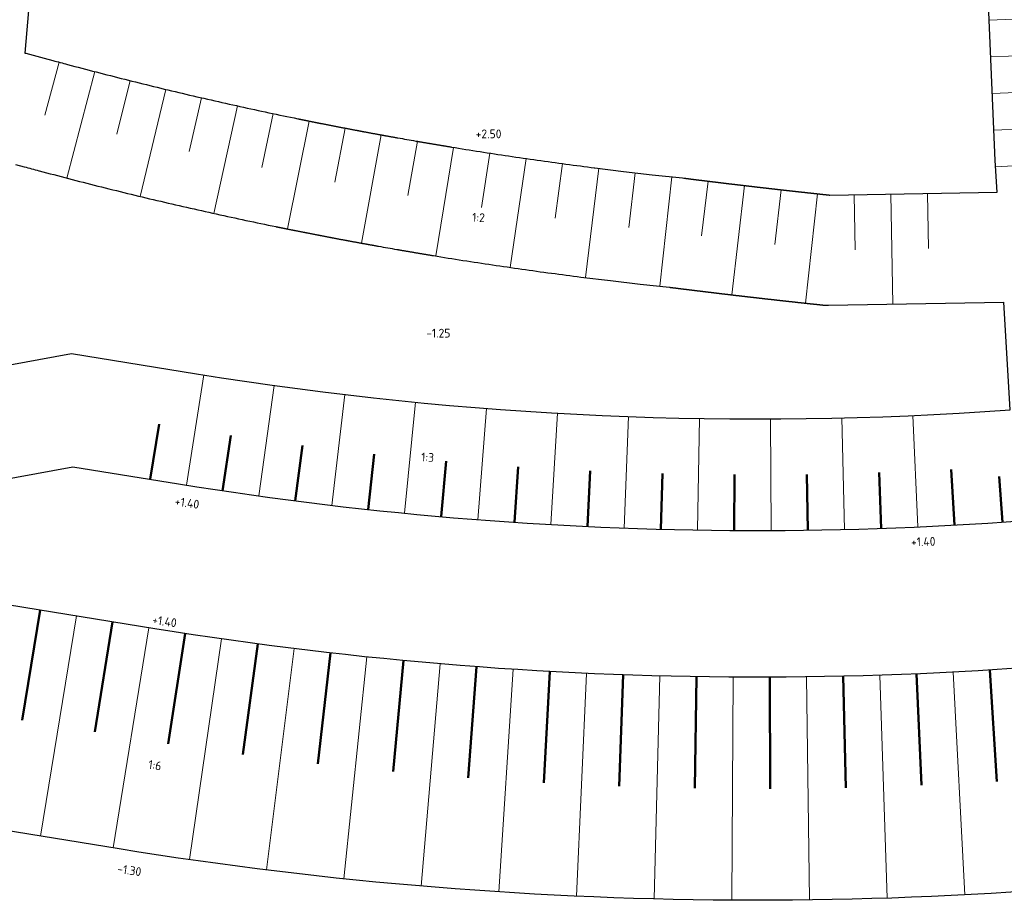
# Model space of a CAD drawing. Header units: metres. Extents: x 114964 to 115280, y 426579 to 426852.
# Tile 2 of 10: x 114998 to 115065, y 426579 to 426639. Entities that reach past the tile are written whole.
import ezdxf

# ---------------------------------------------------------------- set-up
doc = ezdxf.new("R2010")
doc.units = ezdxf.units.M
doc.header["$MEASUREMENT"] = 0
for name, color, linetype, lineweight in [('B-WE-GW-TALUDARCERING_KORT-G', 7, 'Continuous', 18), ('B-WE-GW-TALUDARCERING_LANG-G', 7, 'Continuous', 18), ('N-WE-GW-GRONDWERKLIJN_KRUIN-G', 253, 'Continuous', 25), ('N-WE-GW-GRONDWERKLIJN_TEEN-G', 253, 'Continuous', 25), ('N-WE-GW-TALUDARCERING-S', 7, 'Continuous', 25), ('N-WE-GW-TALUDARCERING_KORT-G', 7, 'Continuous', 50), ('N-WE-GW-TALUDARCERING_LANG-G', 7, 'Continuous', 18), ('N-WE-GW-VOORBELASTING-T25', 7, 'Continuous', 25)]:
    doc.layers.add(name, color=color, linetype=linetype, lineweight=lineweight)
doc.styles.add('NLCS-ISO-ANNOTATIEF-T18', font='NLCS-ISO.ttf', dxfattribs={"height": 1.8})

# ---------------------------------------------------------------- blocks, each defined once
blk = doc.blocks.new('*U5')
at = {"layer": 'B-WE-GW-TALUDARCERING_KORT-G'}
for p, q in [((115063.987, 426638.595), (115065.611, 426638.664)), ((115064.199, 426633.599), (115065.823, 426633.668)), ((115064.419, 426628.604), (115066.042, 426628.702))]:
    blk.add_line(p, q, dxfattribs=at)
at = {"layer": 'B-WE-GW-TALUDARCERING_LANG-G'}
for p, q in [((115064.093, 426636.097), (115070.59, 426636.373)), ((115064.305, 426631.101), (115070.802, 426631.377))]:
    blk.add_line(p, q, dxfattribs=at)
blk = doc.blocks.new('*U7')
at = {"layer": 'B-WE-GW-TALUDARCERING_KORT-G'}
for p, q in [((115000.621, 426635.74), (114999.644, 426632.12)), ((115005.46, 426634.482), (115004.55, 426630.844)), ((115010.322, 426633.314), (115009.48, 426629.66)), ((115015.204, 426632.236), (115014.43, 426628.566)), ((115020.106, 426631.248), (115019.399, 426627.565)), ((115025.024, 426630.351), (115024.385, 426626.656)), ((115029.959, 426629.545), (115029.388, 426625.839)), ((115034.908, 426628.831), (115034.404, 426625.115)), ((115039.869, 426628.21), (115039.439, 426624.484)), ((115044.836, 426627.636), (115044.379, 426623.914)), ((115049.801, 426627.051), (115049.38, 426623.324)), ((115054.781, 426626.713), (115054.845, 426622.963)), ((115059.78, 426626.799), (115059.844, 426623.049))]:
    blk.add_line(p, q, dxfattribs=at)
at = {"layer": 'B-WE-GW-TALUDARCERING_LANG-G'}
for p, q in [((115003.038, 426635.1), (115001.15, 426627.842)), ((115007.888, 426633.887), (115006.136, 426626.594)), ((115012.761, 426632.764), (115011.145, 426625.44)), ((115017.653, 426631.73), (115016.171, 426624.378)), ((115022.563, 426630.788), (115021.218, 426623.41)), ((115027.49, 426629.937), (115026.28, 426622.535)), ((115032.432, 426629.176), (115031.357, 426621.754)), ((115037.387, 426628.509), (115036.472, 426621.065)), ((115042.353, 426627.933), (115041.547, 426620.476)), ((115047.318, 426627.337), (115046.44, 426619.889)), ((115052.286, 426626.776), (115051.48, 426619.319)), ((115057.28, 426626.756), (115057.409, 426619.257))]:
    blk.add_line(p, q, dxfattribs=at)
blk = doc.blocks.new('*U8')
at = {"layer": 'N-WE-GW-TALUDARCERING_KORT-G'}
for p, q in [((115006.815, 426607.322), (115007.424, 426611.073)), ((115011.754, 426606.54), (115012.316, 426610.298)), ((115016.706, 426605.85), (115017.192, 426609.619)), ((115021.671, 426605.261), (115022.08, 426609.039)), ((115026.647, 426604.773), (115026.979, 426608.559)), ((115031.632, 426604.387), (115031.887, 426608.178)), ((115036.623, 426604.101), (115036.802, 426607.897)), ((115056.618, 426603.976), (115056.487, 426607.773)), ((115061.613, 426604.198), (115061.405, 426607.993)), ((115041.62, 426603.917), (115041.721, 426607.716)), ((115046.619, 426603.835), (115046.643, 426607.635)), ((115051.619, 426603.855), (115051.566, 426607.654))]:
    blk.add_line(p, q, dxfattribs=at)
at = {"layer": 'N-WE-GW-TALUDARCERING_LANG-G'}
for p, q in [((115009.283, 426606.922), (115010.484, 426614.427)), ((115014.228, 426606.182), (115015.276, 426613.71)), ((115019.187, 426605.543), (115020.082, 426613.09)), ((115024.158, 426605.005), (115024.899, 426612.568)), ((115029.138, 426604.567), (115029.726, 426612.144)), ((115034.127, 426604.231), (115034.561, 426611.819)), ((115039.121, 426603.997), (115039.401, 426611.592)), ((115044.119, 426603.864), (115044.244, 426611.463)), ((115049.119, 426603.832), (115049.09, 426611.432)), ((115054.119, 426603.902), (115053.935, 426611.5)), ((115059.116, 426604.074), (115058.777, 426611.667))]:
    blk.add_line(p, q, dxfattribs=at)
blk = doc.blocks.new('*U11')
at = {"layer": 'N-WE-GW-TALUDARCERING_KORT-G'}
for p, q in [((114999.324, 426598.408), (114998.106, 426590.906)), ((115004.259, 426597.606), (115003.042, 426590.105)), ((115009.196, 426596.814), (115008.039, 426589.302)), ((115014.145, 426596.101), (115013.135, 426588.568)), ((115019.107, 426595.485), (115018.244, 426587.934)), ((115024.08, 426594.966), (115023.365, 426587.4)), ((115029.062, 426594.544), (115028.495, 426586.965)), ((115064.034, 426594.323), (115064.505, 426586.737)), ((115034.051, 426594.22), (115033.632, 426586.631)), ((115039.046, 426593.993), (115038.775, 426586.398)), ((115044.044, 426593.864), (115043.922, 426586.265)), ((115049.044, 426593.832), (115049.07, 426586.232)), ((115054.043, 426593.898), (115054.218, 426586.3)), ((115059.041, 426594.062), (115059.364, 426586.468))]:
    blk.add_line(p, q, dxfattribs=at)
at = {"layer": 'N-WE-GW-TALUDARCERING_LANG-G'}
for p, q in [((115001.792, 426598.007), (114999.356, 426583.003)), ((115006.727, 426597.206), (115004.292, 426582.202)), ((115011.669, 426596.445), (115009.502, 426581.4)), ((115016.624, 426595.781), (115014.752, 426580.697)), ((115021.592, 426595.213), (115020.014, 426580.095)), ((115026.57, 426594.743), (115025.287, 426579.597)), ((115031.556, 426594.37), (115030.57, 426579.202)), ((115036.548, 426594.094), (115035.858, 426578.91)), ((115041.545, 426593.916), (115041.152, 426578.721)), ((115046.544, 426593.836), (115046.448, 426578.636)), ((115051.544, 426593.853), (115051.745, 426578.654)), ((115056.542, 426593.968), (115057.04, 426578.776)), ((115061.538, 426594.18), (115062.332, 426579.001))]:
    blk.add_line(p, q, dxfattribs=at)

msp = doc.modelspace()

# ---------------------------------------------------------------- linework, layer by layer
at = {"layer": 'N-WE-GW-GRONDWERKLIJN_KRUIN-G', "transparency": 33554508}
for points in [[(115001.862, 426678.143), (114998.287, 426636.365), (114998.347, 426636.354), (114999.59, 426636.019), (115000.192, 426635.857), (115000.323, 426635.821), (115000.445, 426635.788), (115000.567, 426635.755), (115000.689, 426635.722), (115000.811, 426635.689), (115000.933, 426635.656), (115001.055, 426635.624), (115001.177, 426635.591), (115001.186, 426635.589), (115001.433, 426635.523), (115001.676, 426635.458), (115001.92, 426635.393), (115002.164, 426635.329), (115002.407, 426635.265), (115002.651, 426635.201), (115002.895, 426635.137), (115003.139, 426635.074), (115003.382, 426635.011), (115003.626, 426634.948), (115003.87, 426634.885), (115004.114, 426634.823), (115004.359, 426634.76), (115004.603, 426634.698), (115004.847, 426634.637), (115005.091, 426634.575), (115005.336, 426634.514), (115005.58, 426634.452), (115005.825, 426634.391), (115006.069, 426634.331), (115006.314, 426634.27), (115006.558, 426634.21), (115006.803, 426634.15), (115007.048, 426634.09), (115007.293, 426634.031), (115007.537, 426633.971), (115007.782, 426633.912), (115008.027, 426633.854), (115008.272, 426633.795), (115008.518, 426633.737), (115008.763, 426633.678), (115009.008, 426633.62), (115009.253, 426633.563), (115009.498, 426633.505), (115009.744, 426633.448), (115009.989, 426633.391), (115010.235, 426633.334), (115010.48, 426633.278), (115010.726, 426633.221), (115010.971, 426633.165), (115011.217, 426633.109), (115011.463, 426633.053), (115011.709, 426632.998), (115011.954, 426632.943), (115012.2, 426632.888), (115012.446, 426632.833), (115012.692, 426632.779), (115012.938, 426632.724), (115013.184, 426632.67), (115013.43, 426632.616), (115013.677, 426632.563), (115013.923, 426632.51), (115014.169, 426632.456), (115014.415, 426632.403), (115014.662, 426632.351), (115014.908, 426632.298), (115015.155, 426632.246), (115015.401, 426632.194), (115015.648, 426632.142), (115015.894, 426632.091), (115016.141, 426632.04), (115016.388, 426631.988), (115016.635, 426631.938), (115016.881, 426631.887), (115016.89, 426631.885), (115016.902, 426631.883), (115016.914, 426631.88), (115016.926, 426631.878), (115016.938, 426631.876), (115016.95, 426631.873), (115016.962, 426631.871), (115016.973, 426631.868), (115016.985, 426631.866), (115016.997, 426631.863), (115017.009, 426631.861), (115017.021, 426631.859), (115017.033, 426631.856), (115017.045, 426631.854), (115017.057, 426631.851), (115017.069, 426631.849), (115017.081, 426631.846), (115017.093, 426631.844), (115017.104, 426631.842), (115017.116, 426631.839), (115017.128, 426631.837), (115017.14, 426631.834), (115017.152, 426631.832), (115017.164, 426631.829), (115017.176, 426631.827), (115017.188, 426631.825), (115017.2, 426631.822), (115017.212, 426631.82), (115017.224, 426631.817), (115017.235, 426631.815), (115017.247, 426631.812), (115017.259, 426631.81), (115017.271, 426631.808), (115017.283, 426631.805), (115017.295, 426631.803), (115017.307, 426631.8), (115017.319, 426631.798), (115017.331, 426631.796), (115017.343, 426631.793), (115017.355, 426631.791), (115017.366, 426631.788), (115017.378, 426631.786), (115017.39, 426631.783), (115017.402, 426631.781), (115017.414, 426631.779), (115017.426, 426631.776), (115017.438, 426631.774), (115017.45, 426631.771), (115017.462, 426631.769), (115017.474, 426631.767), (115017.486, 426631.764), (115017.498, 426631.762), (115017.509, 426631.759), (115017.521, 426631.757), (115017.533, 426631.755), (115017.545, 426631.752), (115017.557, 426631.75), (115017.569, 426631.747), (115017.581, 426631.745), (115017.593, 426631.743), (115017.605, 426631.74), (115017.617, 426631.738), (115017.629, 426631.735), (115017.64, 426631.733), (115017.679, 426631.725), (115017.716, 426631.718), (115017.754, 426631.71), (115017.792, 426631.702), (115017.83, 426631.695), (115017.867, 426631.687), (115017.905, 426631.68), (115017.943, 426631.672), (115017.981, 426631.665), (115018.019, 426631.657), (115018.056, 426631.649), (115018.094, 426631.642), (115018.132, 426631.634), (115018.17, 426631.627), (115018.207, 426631.619), (115018.245, 426631.612), (115018.283, 426631.604), (115018.321, 426631.597), (115018.359, 426631.589), (115018.396, 426631.582), (115018.434, 426631.574), (115018.472, 426631.567), (115018.51, 426631.559), (115018.548, 426631.552), (115018.585, 426631.544), (115018.623, 426631.537), (115018.661, 426631.529), (115018.699, 426631.522), (115018.737, 426631.514), (115018.774, 426631.507), (115018.812, 426631.499), (115018.85, 426631.492), (115018.888, 426631.485), (115018.926, 426631.477), (115018.963, 426631.47), (115019.001, 426631.462), (115019.039, 426631.455), (115019.077, 426631.447), (115019.115, 426631.44), (115019.152, 426631.433), (115019.19, 426631.425), (115019.228, 426631.418), (115019.266, 426631.41), (115019.304, 426631.403), (115019.341, 426631.396), (115019.379, 426631.388), (115019.417, 426631.381), (115019.455, 426631.374), (115019.493, 426631.366), (115019.53, 426631.359), (115019.568, 426631.352), (115019.606, 426631.344), (115019.644, 426631.337), (115019.682, 426631.33), (115019.72, 426631.322), (115019.757, 426631.315), (115019.795, 426631.308), (115019.833, 426631.3), (115019.871, 426631.293), (115019.909, 426631.286), (115019.947, 426631.278), (115019.984, 426631.271), (115020.022, 426631.264), (115020.06, 426631.257), (115020.098, 426631.249), (115020.136, 426631.242), (115020.174, 426631.235), (115020.211, 426631.228), (115020.249, 426631.22), (115020.287, 426631.213), (115020.325, 426631.206), (115020.363, 426631.199), (115020.401, 426631.191), (115020.438, 426631.184), (115020.476, 426631.177), (115020.514, 426631.17), (115020.552, 426631.163), (115020.59, 426631.155), (115020.628, 426631.148), (115020.665, 426631.141), (115020.703, 426631.134), (115020.741, 426631.127), (115020.779, 426631.12), (115020.817, 426631.112), (115020.855, 426631.105), (115020.893, 426631.098), (115020.93, 426631.091), (115020.968, 426631.084), (115021.006, 426631.077), (115021.044, 426631.07), (115021.082, 426631.062), (115021.12, 426631.055), (115021.158, 426631.048), (115021.195, 426631.041), (115021.233, 426631.034), (115021.271, 426631.027), (115021.309, 426631.02), (115021.347, 426631.013), (115021.385, 426631.006), (115021.423, 426630.999), (115021.46, 426630.991), (115021.498, 426630.984), (115021.536, 426630.977), (115021.574, 426630.97), (115021.612, 426630.963), (115021.65, 426630.956), (115021.688, 426630.949), (115021.726, 426630.942), (115021.763, 426630.935), (115021.801, 426630.928), (115021.839, 426630.921), (115021.877, 426630.914), (115021.915, 426630.907), (115021.953, 426630.9), (115021.991, 426630.893), (115022.029, 426630.886), (115022.067, 426630.879), (115022.104, 426630.872), (115022.142, 426630.865), (115022.18, 426630.858), (115022.218, 426630.851), (115022.256, 426630.844), (115022.294, 426630.837), (115022.332, 426630.83), (115022.37, 426630.823), (115022.407, 426630.816), (115022.445, 426630.809), (115022.483, 426630.803), (115022.484, 426630.802), (115022.521, 426630.796), (115022.559, 426630.789), (115022.597, 426630.782), (115022.635, 426630.775), (115022.673, 426630.768), (115022.711, 426630.761), (115022.749, 426630.754), (115022.787, 426630.747), (115022.825, 426630.74), (115022.863, 426630.734), (115022.9, 426630.727), (115022.938, 426630.72), (115022.976, 426630.713), (115023.014, 426630.706), (115023.052, 426630.699), (115023.09, 426630.692), (115023.128, 426630.686), (115023.166, 426630.679), (115023.204, 426630.672), (115023.242, 426630.665), (115023.28, 426630.658), (115023.318, 426630.652), (115023.355, 426630.645), (115023.393, 426630.638), (115023.431, 426630.631), (115023.469, 426630.624), (115023.507, 426630.618), (115023.545, 426630.611), (115023.583, 426630.604), (115023.621, 426630.597), (115023.659, 426630.591), (115023.697, 426630.584), (115023.85, 426630.557), (115024.002, 426630.53), (115024.154, 426630.503), (115024.305, 426630.476), (115024.457, 426630.45), (115024.609, 426630.423), (115024.761, 426630.397), (115024.913, 426630.37), (115024.949, 426630.364), (115024.987, 426630.357), (115025.025, 426630.351), (115025.063, 426630.344), (115025.101, 426630.338), (115025.139, 426630.331), (115025.177, 426630.325), (115025.215, 426630.318), (115025.253, 426630.312), (115025.291, 426630.305), (115025.329, 426630.299), (115025.367, 426630.292), (115025.405, 426630.286), (115025.443, 426630.279), (115025.481, 426630.273), (115025.519, 426630.266), (115025.556, 426630.26), (115025.594, 426630.253), (115025.632, 426630.247), (115025.67, 426630.24), (115025.708, 426630.234), (115025.746, 426630.227), (115025.784, 426630.221), (115025.822, 426630.214), (115025.86, 426630.208), (115025.898, 426630.201), (115025.936, 426630.195), (115025.974, 426630.189), (115026.012, 426630.182), (115026.05, 426630.176), (115026.088, 426630.169), (115026.126, 426630.163), (115026.164, 426630.156), (115026.202, 426630.15), (115026.24, 426630.144), (115026.278, 426630.137), (115026.316, 426630.131), (115026.354, 426630.125), (115026.392, 426630.118), (115026.43, 426630.112), (115026.468, 426630.105), (115026.506, 426630.099), (115026.544, 426630.093), (115026.582, 426630.086), (115026.62, 426630.08), (115026.658, 426630.074), (115026.696, 426630.067), (115026.734, 426630.061), (115026.772, 426630.055), (115026.81, 426630.048), (115026.848, 426630.042), (115026.886, 426630.036), (115026.924, 426630.03), (115026.962, 426630.023), (115027, 426630.017), (115027.038, 426630.011), (115027.076, 426630.004), (115027.114, 426629.998), (115027.152, 426629.992), (115027.19, 426629.986), (115027.228, 426629.979), (115027.266, 426629.973), (115027.304, 426629.967), (115027.342, 426629.961), (115027.589, 426629.92), (115027.832, 426629.881), (115028.076, 426629.842), (115028.319, 426629.802), (115028.563, 426629.764), (115028.807, 426629.725), (115029.051, 426629.686), (115029.294, 426629.648), (115029.538, 426629.61), (115029.782, 426629.572), (115030.026, 426629.535), (115030.27, 426629.497), (115030.514, 426629.46), (115030.757, 426629.423), (115031.001, 426629.387), (115031.242, 426629.351), (115031.49, 426629.314), (115031.734, 426629.278), (115031.978, 426629.242), (115032.222, 426629.207), (115032.466, 426629.171), (115032.71, 426629.136), (115032.955, 426629.101), (115033.196, 426629.067), (115033.443, 426629.032), (115033.688, 426628.998), (115033.932, 426628.964), (115034.176, 426628.93), (115034.421, 426628.897), (115034.665, 426628.863), (115034.91, 426628.83), (115035.151, 426628.798), (115035.398, 426628.765), (115035.642, 426628.733), (115035.886, 426628.7), (115036.129, 426628.669), (115036.373, 426628.637), (115036.617, 426628.606), (115036.861, 426628.574), (115037.062, 426628.549), (115037.076, 426628.547), (115037.108, 426628.543), (115039.067, 426628.302), (115041.028, 426628.076), (115043.084, 426627.854), (115043.17, 426627.843), (115043.191, 426627.84), (115043.211, 426627.838), (115043.231, 426627.835), (115043.252, 426627.832), (115043.272, 426627.83), (115043.293, 426627.827), (115043.313, 426627.825), (115043.334, 426627.822), (115043.354, 426627.82), (115043.374, 426627.817), (115043.395, 426627.814), (115043.415, 426627.812), (115043.436, 426627.809), (115043.456, 426627.807), (115043.477, 426627.804), (115043.497, 426627.802), (115043.517, 426627.799), (115043.538, 426627.797), (115043.558, 426627.794), (115043.579, 426627.791), (115043.599, 426627.789), (115043.62, 426627.786), (115043.64, 426627.784), (115043.661, 426627.781), (115043.681, 426627.779), (115043.701, 426627.776), (115043.722, 426627.774), (115043.742, 426627.771), (115043.763, 426627.768), (115043.783, 426627.766), (115043.804, 426627.763), (115043.824, 426627.761), (115043.844, 426627.758), (115043.865, 426627.756), (115043.885, 426627.753), (115043.906, 426627.751), (115043.926, 426627.748), (115043.947, 426627.746), (115043.967, 426627.743), (115043.987, 426627.74), (115044.008, 426627.738), (115044.028, 426627.735), (115044.049, 426627.733), (115044.069, 426627.73), (115044.09, 426627.728), (115044.11, 426627.725), (115044.131, 426627.723), (115044.151, 426627.72), (115044.171, 426627.718), (115044.192, 426627.715), (115044.212, 426627.713), (115044.233, 426627.71), (115044.253, 426627.707), (115044.274, 426627.705), (115044.294, 426627.702), (115044.314, 426627.7), (115044.335, 426627.697), (115044.355, 426627.695), (115044.376, 426627.692), (115044.396, 426627.69), (115044.417, 426627.687), (115044.437, 426627.685), (115044.458, 426627.682), (115044.478, 426627.68), (115044.498, 426627.677), (115044.519, 426627.675), (115044.539, 426627.672), (115044.56, 426627.67), (115044.58, 426627.667), (115044.601, 426627.665), (115044.621, 426627.662), (115044.642, 426627.66), (115044.662, 426627.657), (115044.682, 426627.654), (115044.703, 426627.652), (115044.723, 426627.649), (115044.744, 426627.647), (115044.764, 426627.644), (115044.785, 426627.642), (115044.805, 426627.639), (115044.826, 426627.637), (115044.846, 426627.634), (115044.866, 426627.632), (115044.887, 426627.629), (115044.907, 426627.627), (115044.928, 426627.624), (115044.948, 426627.622), (115044.969, 426627.619), (115044.989, 426627.617), (115045.009, 426627.614), (115045.03, 426627.612), (115045.05, 426627.609), (115045.071, 426627.607), (115045.091, 426627.604), (115045.112, 426627.602), (115045.132, 426627.599), (115045.153, 426627.597), (115045.173, 426627.594), (115045.193, 426627.592), (115045.214, 426627.589), (115045.234, 426627.587), (115045.255, 426627.584), (115045.275, 426627.582), (115045.296, 426627.579), (115045.316, 426627.577), (115045.337, 426627.574), (115045.357, 426627.572), (115045.377, 426627.569), (115045.398, 426627.567), (115045.418, 426627.564), (115045.439, 426627.562), (115045.459, 426627.56), (115045.48, 426627.557), (115045.5, 426627.555), (115045.521, 426627.552), (115045.541, 426627.55), (115045.561, 426627.547), (115045.582, 426627.545), (115045.602, 426627.542), (115045.623, 426627.54), (115045.643, 426627.537), (115045.664, 426627.535), (115045.684, 426627.532), (115045.705, 426627.53), (115045.725, 426627.527), (115045.745, 426627.525), (115045.766, 426627.522), (115045.786, 426627.52), (115045.807, 426627.517), (115045.827, 426627.515), (115045.848, 426627.512), (115045.868, 426627.51), (115045.889, 426627.508), (115045.909, 426627.505), (115045.929, 426627.503), (115045.95, 426627.5), (115045.97, 426627.498), (115045.991, 426627.495), (115046.011, 426627.493), (115046.032, 426627.49), (115046.052, 426627.488), (115046.073, 426627.485), (115046.093, 426627.483), (115046.113, 426627.48), (115046.134, 426627.478), (115046.154, 426627.476), (115046.175, 426627.473), (115046.195, 426627.471), (115046.216, 426627.468), (115046.236, 426627.466), (115046.257, 426627.463), (115046.277, 426627.461), (115046.298, 426627.458), (115046.318, 426627.456), (115046.338, 426627.453), (115046.359, 426627.451), (115046.379, 426627.449), (115046.4, 426627.446), (115046.42, 426627.444), (115046.441, 426627.441), (115046.461, 426627.439), (115046.482, 426627.436), (115046.502, 426627.434), (115046.522, 426627.431), (115046.543, 426627.429), (115046.563, 426627.427), (115046.584, 426627.424), (115046.604, 426627.422), (115046.625, 426627.419), (115046.645, 426627.417), (115046.666, 426627.414), (115046.686, 426627.412), (115046.706, 426627.41), (115046.727, 426627.407), (115046.747, 426627.405), (115046.768, 426627.402), (115046.788, 426627.4), (115046.809, 426627.397), (115046.829, 426627.395), (115046.85, 426627.393), (115046.87, 426627.39), (115046.891, 426627.388), (115046.911, 426627.385), (115046.931, 426627.383), (115046.952, 426627.38), (115046.972, 426627.378), (115046.993, 426627.376), (115047.013, 426627.373), (115047.034, 426627.371), (115047.054, 426627.368), (115047.075, 426627.366), (115047.095, 426627.363), (115047.116, 426627.361), (115047.136, 426627.359), (115047.156, 426627.356), (115047.177, 426627.354), (115047.197, 426627.351), (115047.218, 426627.349), (115047.238, 426627.347), (115047.259, 426627.344), (115047.279, 426627.342), (115047.3, 426627.339), (115047.32, 426627.337), (115047.341, 426627.334), (115047.361, 426627.332), (115047.381, 426627.33), (115047.402, 426627.327), (115047.422, 426627.325), (115047.443, 426627.322), (115047.463, 426627.32), (115047.484, 426627.318), (115047.504, 426627.315), (115047.525, 426627.313), (115047.545, 426627.31), (115047.566, 426627.308), (115047.586, 426627.306), (115047.606, 426627.303), (115047.627, 426627.301), (115047.647, 426627.298), (115047.668, 426627.296), (115047.688, 426627.294), (115047.709, 426627.291), (115047.729, 426627.289), (115047.75, 426627.286), (115047.77, 426627.284), (115047.791, 426627.282), (115047.811, 426627.279), (115047.831, 426627.277), (115047.852, 426627.275), (115047.872, 426627.272), (115047.893, 426627.27), (115047.913, 426627.267), (115047.934, 426627.265), (115047.954, 426627.263), (115047.975, 426627.26), (115047.995, 426627.258), (115048.016, 426627.255), (115048.036, 426627.253), (115048.056, 426627.251), (115048.077, 426627.248), (115048.097, 426627.246), (115048.118, 426627.244), (115048.138, 426627.241), (115048.159, 426627.239), (115048.179, 426627.236), (115048.2, 426627.234), (115048.22, 426627.232), (115048.241, 426627.229), (115048.261, 426627.227), (115048.281, 426627.225), (115048.302, 426627.222), (115048.322, 426627.22), (115048.343, 426627.217), (115048.363, 426627.215), (115048.384, 426627.213), (115048.384, 426627.213), (115048.386, 426627.212), (115048.404, 426627.21), (115048.425, 426627.208), (115048.445, 426627.206), (115048.466, 426627.203), (115048.486, 426627.201), (115048.507, 426627.199), (115048.527, 426627.196), (115048.547, 426627.194), (115048.568, 426627.191), (115048.588, 426627.189), (115048.609, 426627.187), (115048.629, 426627.184), (115048.65, 426627.182), (115048.67, 426627.18), (115048.691, 426627.177), (115048.711, 426627.175), (115048.732, 426627.173), (115048.752, 426627.17), (115048.772, 426627.168), (115048.793, 426627.166), (115048.813, 426627.163), (115048.834, 426627.161), (115048.854, 426627.158), (115048.875, 426627.156), (115048.895, 426627.154), (115048.916, 426627.151), (115048.936, 426627.149), (115048.957, 426627.147), (115048.977, 426627.144), (115048.998, 426627.142), (115049.018, 426627.14), (115049.038, 426627.137), (115049.059, 426627.135), (115049.079, 426627.133), (115049.1, 426627.13), (115049.12, 426627.128), (115049.141, 426627.126), (115049.161, 426627.123), (115049.182, 426627.121), (115049.202, 426627.119), (115049.223, 426627.116), (115049.243, 426627.114), (115049.264, 426627.112), (115049.284, 426627.109), (115049.304, 426627.107), (115049.325, 426627.105), (115049.345, 426627.102), (115049.366, 426627.1), (115049.386, 426627.098), (115049.407, 426627.095), (115049.427, 426627.093), (115049.448, 426627.091), (115049.468, 426627.088), (115049.489, 426627.086), (115049.509, 426627.084), (115049.53, 426627.081), (115049.55, 426627.079), (115049.57, 426627.077), (115049.591, 426627.074), (115049.611, 426627.072), (115049.632, 426627.07), (115049.652, 426627.067), (115049.673, 426627.065), (115049.693, 426627.063), (115049.714, 426627.061), (115049.734, 426627.058), (115049.755, 426627.056), (115049.775, 426627.054), (115049.796, 426627.051), (115049.816, 426627.049), (115049.837, 426627.047), (115049.857, 426627.044), (115049.877, 426627.042), (115049.898, 426627.04), (115049.918, 426627.037), (115049.939, 426627.035), (115049.959, 426627.033), (115049.98, 426627.03), (115050, 426627.028), (115050.021, 426627.026), (115050.041, 426627.024), (115050.062, 426627.021), (115050.082, 426627.019), (115050.103, 426627.017), (115050.123, 426627.014), (115050.144, 426627.012), (115050.164, 426627.01), (115050.184, 426627.007), (115050.205, 426627.005), (115050.225, 426627.003), (115050.246, 426627.001), (115050.266, 426626.998), (115050.287, 426626.996), (115050.307, 426626.994), (115050.328, 426626.991), (115050.348, 426626.989), (115050.369, 426626.987), (115050.389, 426626.985), (115050.41, 426626.982), (115050.43, 426626.98), (115050.45, 426626.978), (115050.471, 426626.975), (115050.491, 426626.973), (115050.512, 426626.971), (115050.532, 426626.969), (115050.553, 426626.966), (115050.573, 426626.964), (115050.594, 426626.962), (115050.614, 426626.959), (115050.635, 426626.957), (115050.655, 426626.955), (115050.676, 426626.953), (115050.696, 426626.95), (115050.717, 426626.948), (115050.737, 426626.946), (115050.758, 426626.944), (115050.778, 426626.941), (115050.798, 426626.939), (115050.819, 426626.937), (115050.839, 426626.934), (115050.86, 426626.932), (115050.88, 426626.93), (115050.901, 426626.928), (115050.921, 426626.925), (115050.942, 426626.923), (115050.962, 426626.921), (115050.983, 426626.919), (115051.003, 426626.916), (115051.024, 426626.914), (115051.044, 426626.912), (115051.065, 426626.909), (115051.085, 426626.907), (115051.106, 426626.905), (115051.126, 426626.903), (115051.146, 426626.9), (115051.167, 426626.898), (115051.187, 426626.896), (115051.208, 426626.894), (115051.228, 426626.891), (115051.249, 426626.889), (115051.269, 426626.887), (115051.29, 426626.885), (115051.31, 426626.882), (115051.331, 426626.88), (115051.351, 426626.878), (115051.372, 426626.876), (115051.392, 426626.873), (115051.413, 426626.871), (115051.433, 426626.869), (115051.454, 426626.867), (115051.474, 426626.864), (115051.494, 426626.862), (115051.515, 426626.86), (115051.535, 426626.858), (115051.556, 426626.855), (115051.576, 426626.853), (115051.597, 426626.851), (115051.617, 426626.849), (115051.638, 426626.846), (115051.658, 426626.844), (115051.679, 426626.842), (115051.699, 426626.84), (115051.72, 426626.838), (115051.74, 426626.835), (115051.761, 426626.833), (115051.781, 426626.831), (115051.802, 426626.829), (115051.822, 426626.826), (115051.842, 426626.824), (115051.863, 426626.822), (115051.883, 426626.82), (115051.904, 426626.817), (115051.924, 426626.815), (115051.945, 426626.813), (115051.965, 426626.811), (115051.986, 426626.809), (115052.006, 426626.806), (115052.027, 426626.804), (115052.047, 426626.802), (115052.068, 426626.8), (115052.088, 426626.797), (115052.109, 426626.795), (115052.129, 426626.793), (115052.15, 426626.791), (115052.17, 426626.789), (115052.191, 426626.786), (115052.211, 426626.784), (115052.232, 426626.782), (115052.252, 426626.78), (115052.272, 426626.777), (115052.293, 426626.775), (115052.313, 426626.773), (115052.334, 426626.771), (115052.354, 426626.769), (115052.375, 426626.766), (115052.395, 426626.764), (115052.416, 426626.762), (115052.436, 426626.76), (115052.457, 426626.758), (115052.477, 426626.755), (115052.498, 426626.753), (115052.518, 426626.751), (115052.539, 426626.749), (115052.559, 426626.747), (115052.58, 426626.744), (115052.6, 426626.742), (115052.621, 426626.74), (115052.641, 426626.738), (115052.662, 426626.736), (115052.682, 426626.733), (115052.702, 426626.731), (115052.723, 426626.729), (115052.743, 426626.727), (115052.764, 426626.725), (115052.784, 426626.722), (115052.805, 426626.72), (115052.825, 426626.718), (115052.846, 426626.716), (115052.866, 426626.714), (115052.887, 426626.711), (115052.907, 426626.709), (115052.928, 426626.707), (115052.948, 426626.705), (115052.969, 426626.703), (115052.989, 426626.7), (115053.01, 426626.698), (115053.03, 426626.696), (115053.051, 426626.694), (115053.071, 426626.692), (115053.092, 426626.69), (115053.112, 426626.687), (115053.133, 426626.685), (115053.138, 426626.685), (115064.524, 426626.88), (115064.393, 426629.041), (115063.804, 426642.901)], [(114997.638, 426628.777), (114998.234, 426628.617), (114998.359, 426628.583), (114998.484, 426628.549), (114998.61, 426628.515), (114998.735, 426628.481), (114998.86, 426628.447), (114998.986, 426628.414), (114999.111, 426628.38), (114999.237, 426628.346), (114999.248, 426628.344), (114999.498, 426628.277), (114999.748, 426628.21), (114999.998, 426628.144), (115000.249, 426628.078), (115000.499, 426628.012), (115000.75, 426627.946), (115001, 426627.881), (115001.251, 426627.816), (115001.501, 426627.751), (115001.752, 426627.686), (115002.003, 426627.621), (115002.254, 426627.557), (115002.505, 426627.493), (115002.756, 426627.429), (115003.007, 426627.366), (115003.258, 426627.303), (115003.509, 426627.239), (115003.76, 426627.177), (115004.011, 426627.114), (115004.263, 426627.052), (115004.514, 426626.99), (115004.765, 426626.928), (115005.017, 426626.866), (115005.268, 426626.804), (115005.52, 426626.743), (115005.772, 426626.682), (115006.023, 426626.622), (115006.275, 426626.561), (115006.527, 426626.501), (115006.779, 426626.441), (115007.031, 426626.381), (115007.283, 426626.321), (115007.535, 426626.262), (115007.787, 426626.203), (115008.039, 426626.144), (115008.291, 426626.086), (115008.544, 426626.027), (115008.796, 426625.969), (115009.048, 426625.911), (115009.301, 426625.853), (115009.553, 426625.796), (115009.806, 426625.739), (115010.058, 426625.682), (115010.311, 426625.625), (115010.564, 426625.569), (115010.817, 426625.512), (115011.069, 426625.456), (115011.322, 426625.401), (115011.575, 426625.345), (115011.828, 426625.29), (115012.081, 426625.235), (115012.334, 426625.18), (115012.587, 426625.125), (115012.84, 426625.071), (115013.094, 426625.017), (115013.347, 426624.963), (115013.6, 426624.909), (115013.854, 426624.856), (115014.107, 426624.802), (115014.36, 426624.749), (115014.614, 426624.697), (115014.868, 426624.644), (115015.121, 426624.592), (115015.375, 426624.54), (115015.387, 426624.537), (115015.399, 426624.535), (115015.412, 426624.532), (115015.424, 426624.53), (115015.436, 426624.527), (115015.448, 426624.525), (115015.46, 426624.522), (115015.473, 426624.52), (115015.485, 426624.517), (115015.497, 426624.515), (115015.509, 426624.512), (115015.522, 426624.51), (115015.534, 426624.507), (115015.546, 426624.505), (115015.558, 426624.502), (115015.571, 426624.5), (115015.583, 426624.497), (115015.595, 426624.495), (115015.607, 426624.492), (115015.62, 426624.49), (115015.632, 426624.487), (115015.644, 426624.485), (115015.656, 426624.482), (115015.669, 426624.48), (115015.681, 426624.477), (115015.693, 426624.475), (115015.705, 426624.473), (115015.718, 426624.47), (115015.73, 426624.468), (115015.742, 426624.465), (115015.754, 426624.463), (115015.766, 426624.46), (115015.779, 426624.458), (115015.791, 426624.455), (115015.803, 426624.453), (115015.815, 426624.45), (115015.828, 426624.448), (115015.84, 426624.445), (115015.852, 426624.443), (115015.864, 426624.44), (115015.877, 426624.438), (115015.889, 426624.435), (115015.901, 426624.433), (115015.913, 426624.43), (115015.926, 426624.428), (115015.938, 426624.425), (115015.95, 426624.423), (115015.962, 426624.42), (115015.975, 426624.418), (115015.987, 426624.415), (115015.999, 426624.413), (115016.011, 426624.41), (115016.024, 426624.408), (115016.036, 426624.406), (115016.048, 426624.403), (115016.06, 426624.401), (115016.073, 426624.398), (115016.085, 426624.396), (115016.097, 426624.393), (115016.109, 426624.391), (115016.122, 426624.388), (115016.134, 426624.386), (115016.146, 426624.383), (115016.158, 426624.381), (115016.197, 426624.373), (115016.236, 426624.365), (115016.275, 426624.357), (115016.314, 426624.35), (115016.352, 426624.342), (115016.391, 426624.334), (115016.43, 426624.326), (115016.469, 426624.318), (115016.508, 426624.311), (115016.546, 426624.303), (115016.585, 426624.295), (115016.624, 426624.287), (115016.663, 426624.28), (115016.702, 426624.272), (115016.741, 426624.264), (115016.779, 426624.256), (115016.818, 426624.249), (115016.857, 426624.241), (115016.896, 426624.233), (115016.935, 426624.225), (115016.974, 426624.218), (115017.012, 426624.21), (115017.051, 426624.202), (115017.09, 426624.195), (115017.129, 426624.187), (115017.168, 426624.179), (115017.207, 426624.172), (115017.246, 426624.164), (115017.284, 426624.156), (115017.323, 426624.149), (115017.362, 426624.141), (115017.401, 426624.133), (115017.44, 426624.126), (115017.479, 426624.118), (115017.517, 426624.11), (115017.556, 426624.103), (115017.595, 426624.095), (115017.634, 426624.087), (115017.673, 426624.08), (115017.712, 426624.072), (115017.751, 426624.065), (115017.789, 426624.057), (115017.828, 426624.049), (115017.867, 426624.042), (115017.906, 426624.034), (115017.945, 426624.027), (115017.984, 426624.019), (115018.023, 426624.012), (115018.061, 426624.004), (115018.1, 426623.997), (115018.139, 426623.989), (115018.178, 426623.981), (115018.217, 426623.974), (115018.256, 426623.966), (115018.295, 426623.959), (115018.334, 426623.951), (115018.372, 426623.944), (115018.411, 426623.936), (115018.45, 426623.929), (115018.489, 426623.921), (115018.528, 426623.914), (115018.567, 426623.906), (115018.606, 426623.899), (115018.645, 426623.891), (115018.684, 426623.884), (115018.722, 426623.876), (115018.761, 426623.869), (115018.8, 426623.862), (115018.839, 426623.854), (115018.878, 426623.847), (115018.917, 426623.839), (115018.956, 426623.832), (115018.995, 426623.824), (115019.033, 426623.817), (115019.072, 426623.81), (115019.111, 426623.802), (115019.15, 426623.795), (115019.189, 426623.787), (115019.228, 426623.78), (115019.267, 426623.773), (115019.306, 426623.765), (115019.345, 426623.758), (115019.384, 426623.75), (115019.422, 426623.743), (115019.461, 426623.736), (115019.5, 426623.728), (115019.539, 426623.721), (115019.578, 426623.714), (115019.617, 426623.706), (115019.656, 426623.699), (115019.695, 426623.692), (115019.734, 426623.684), (115019.773, 426623.677), (115019.811, 426623.67), (115019.85, 426623.663), (115019.889, 426623.655), (115019.928, 426623.648), (115019.967, 426623.641), (115020.006, 426623.633), (115020.045, 426623.626), (115020.084, 426623.619), (115020.123, 426623.612), (115020.162, 426623.604), (115020.201, 426623.597), (115020.24, 426623.59), (115020.279, 426623.583), (115020.317, 426623.575), (115020.356, 426623.568), (115020.395, 426623.561), (115020.434, 426623.554), (115020.473, 426623.546), (115020.512, 426623.539), (115020.551, 426623.532), (115020.59, 426623.525), (115020.629, 426623.518), (115020.668, 426623.511), (115020.707, 426623.503), (115020.746, 426623.496), (115020.785, 426623.489), (115020.824, 426623.482), (115020.862, 426623.475), (115020.901, 426623.468), (115020.94, 426623.46), (115020.979, 426623.453), (115021.018, 426623.446), (115021.057, 426623.439), (115021.096, 426623.432), (115021.135, 426623.425), (115021.135, 426623.425), (115021.135, 426623.425), (115021.174, 426623.418), (115021.213, 426623.41), (115021.252, 426623.403), (115021.291, 426623.396), (115021.33, 426623.389), (115021.369, 426623.382), (115021.408, 426623.375), (115021.447, 426623.368), (115021.486, 426623.361), (115021.525, 426623.354), (115021.564, 426623.347), (115021.603, 426623.34), (115021.642, 426623.333), (115021.681, 426623.326), (115021.72, 426623.319), (115021.759, 426623.312), (115021.798, 426623.305), (115021.837, 426623.298), (115021.876, 426623.291), (115021.915, 426623.284), (115021.953, 426623.277), (115021.992, 426623.27), (115022.031, 426623.263), (115022.07, 426623.256), (115022.109, 426623.249), (115022.148, 426623.242), (115022.187, 426623.235), (115022.226, 426623.228), (115022.265, 426623.221), (115022.304, 426623.214), (115022.343, 426623.207), (115022.382, 426623.2), (115022.538, 426623.172), (115022.694, 426623.145), (115022.85, 426623.117), (115023.006, 426623.09), (115023.162, 426623.062), (115023.318, 426623.035), (115023.474, 426623.008), (115023.63, 426622.981), (115023.669, 426622.974), (115023.708, 426622.967), (115023.747, 426622.96), (115023.786, 426622.954), (115023.825, 426622.947), (115023.864, 426622.94), (115023.903, 426622.934), (115023.942, 426622.927), (115023.981, 426622.92), (115024.02, 426622.913), (115024.059, 426622.907), (115024.098, 426622.9), (115024.137, 426622.893), (115024.176, 426622.887), (115024.215, 426622.88), (115024.255, 426622.873), (115024.294, 426622.867), (115024.333, 426622.86), (115024.372, 426622.853), (115024.411, 426622.847), (115024.45, 426622.84), (115024.489, 426622.833), (115024.528, 426622.827), (115024.567, 426622.82), (115024.606, 426622.813), (115024.645, 426622.807), (115024.684, 426622.8), (115024.723, 426622.794), (115024.762, 426622.787), (115024.801, 426622.78), (115024.84, 426622.774), (115024.879, 426622.767), (115024.918, 426622.761), (115024.957, 426622.754), (115024.996, 426622.748), (115025.035, 426622.741), (115025.074, 426622.734), (115025.113, 426622.728), (115025.152, 426622.721), (115025.191, 426622.715), (115025.231, 426622.708), (115025.27, 426622.702), (115025.309, 426622.695), (115025.348, 426622.689), (115025.387, 426622.682), (115025.426, 426622.676), (115025.465, 426622.669), (115025.504, 426622.663), (115025.543, 426622.656), (115025.582, 426622.65), (115025.621, 426622.643), (115025.66, 426622.637), (115025.699, 426622.63), (115025.738, 426622.624), (115025.777, 426622.617), (115025.816, 426622.611), (115025.855, 426622.604), (115025.895, 426622.598), (115025.934, 426622.592), (115025.973, 426622.585), (115026.012, 426622.579), (115026.051, 426622.572), (115026.09, 426622.566), (115026.129, 426622.56), (115026.379, 426622.519), (115026.63, 426622.478), (115026.88, 426622.438), (115027.13, 426622.397), (115027.381, 426622.357), (115027.631, 426622.318), (115027.882, 426622.278), (115028.132, 426622.239), (115028.383, 426622.2), (115028.633, 426622.161), (115028.884, 426622.122), (115029.134, 426622.084), (115029.385, 426622.046), (115029.636, 426622.008), (115029.887, 426621.97), (115030.137, 426621.933), (115030.137, 426621.933), (115030.138, 426621.933), (115030.388, 426621.895), (115030.639, 426621.858), (115030.89, 426621.822), (115031.141, 426621.785), (115031.392, 426621.749), (115031.643, 426621.713), (115031.894, 426621.677), (115032.145, 426621.641), (115032.145, 426621.641), (115032.145, 426621.641), (115032.396, 426621.606), (115032.647, 426621.571), (115032.898, 426621.536), (115033.15, 426621.501), (115033.401, 426621.466), (115033.652, 426621.432), (115033.903, 426621.398), (115034.155, 426621.364), (115034.155, 426621.364), (115034.155, 426621.364), (115034.405, 426621.331), (115034.656, 426621.298), (115034.906, 426621.265), (115035.157, 426621.232), (115035.407, 426621.199), (115035.658, 426621.167), (115035.909, 426621.135), (115036.159, 426621.103), (115036.161, 426621.103), (115036.166, 426621.102), (115038.18, 426620.855), (115040.195, 426620.622), (115042.212, 426620.404), (115042.233, 426620.402), (115042.253, 426620.399), (115042.274, 426620.396), (115042.295, 426620.394), (115042.316, 426620.391), (115042.336, 426620.388), (115042.357, 426620.386), (115042.378, 426620.383), (115042.398, 426620.381), (115042.419, 426620.378), (115042.44, 426620.375), (115042.461, 426620.373), (115042.481, 426620.37), (115042.502, 426620.368), (115042.523, 426620.365), (115042.544, 426620.362), (115042.564, 426620.36), (115042.585, 426620.357), (115042.606, 426620.355), (115042.626, 426620.352), (115042.647, 426620.349), (115042.668, 426620.347), (115042.689, 426620.344), (115042.709, 426620.342), (115042.73, 426620.339), (115042.751, 426620.337), (115042.772, 426620.334), (115042.792, 426620.331), (115042.813, 426620.329), (115042.834, 426620.326), (115042.855, 426620.324), (115042.875, 426620.321), (115042.896, 426620.318), (115042.917, 426620.316), (115042.937, 426620.313), (115042.958, 426620.311), (115042.979, 426620.308), (115043, 426620.306), (115043.02, 426620.303), (115043.041, 426620.3), (115043.062, 426620.298), (115043.083, 426620.295), (115043.103, 426620.293), (115043.124, 426620.29), (115043.145, 426620.287), (115043.165, 426620.285), (115043.186, 426620.282), (115043.207, 426620.28), (115043.228, 426620.277), (115043.248, 426620.275), (115043.269, 426620.272), (115043.29, 426620.269), (115043.311, 426620.267), (115043.331, 426620.264), (115043.352, 426620.262), (115043.373, 426620.259), (115043.394, 426620.257), (115043.414, 426620.254), (115043.435, 426620.251), (115043.456, 426620.249), (115043.476, 426620.246), (115043.497, 426620.244), (115043.518, 426620.241), (115043.539, 426620.239), (115043.539, 426620.239), (115043.559, 426620.236), (115043.58, 426620.234), (115043.601, 426620.231), (115043.622, 426620.228), (115043.642, 426620.226), (115043.663, 426620.223), (115043.684, 426620.221), (115043.705, 426620.218), (115043.725, 426620.216), (115043.746, 426620.213), (115043.767, 426620.211), (115043.787, 426620.208), (115043.808, 426620.205), (115043.829, 426620.203), (115043.85, 426620.2), (115043.87, 426620.198), (115043.891, 426620.195), (115043.912, 426620.193), (115043.933, 426620.19), (115043.953, 426620.188), (115043.974, 426620.185), (115043.995, 426620.183), (115044.016, 426620.18), (115044.036, 426620.177), (115044.057, 426620.175), (115044.078, 426620.172), (115044.099, 426620.17), (115044.119, 426620.167), (115044.14, 426620.165), (115044.161, 426620.162), (115044.181, 426620.16), (115044.202, 426620.157), (115044.223, 426620.155), (115044.244, 426620.152), (115044.264, 426620.15), (115044.285, 426620.147), (115044.306, 426620.145), (115044.327, 426620.142), (115044.347, 426620.14), (115044.368, 426620.137), (115044.389, 426620.134), (115044.41, 426620.132), (115044.43, 426620.129), (115044.451, 426620.127), (115044.472, 426620.124), (115044.493, 426620.122), (115044.513, 426620.119), (115044.534, 426620.117), (115044.555, 426620.114), (115044.575, 426620.112), (115044.596, 426620.109), (115044.617, 426620.107), (115044.638, 426620.104), (115044.658, 426620.102), (115044.679, 426620.099), (115044.7, 426620.097), (115044.721, 426620.094), (115044.741, 426620.092), (115044.762, 426620.089), (115044.783, 426620.087), (115044.804, 426620.084), (115044.824, 426620.082), (115044.845, 426620.079), (115044.866, 426620.077), (115044.887, 426620.074), (115044.907, 426620.072), (115044.928, 426620.069), (115044.949, 426620.067), (115044.97, 426620.064), (115044.99, 426620.062), (115045.011, 426620.059), (115045.032, 426620.057), (115045.053, 426620.054), (115045.073, 426620.052), (115045.094, 426620.049), (115045.115, 426620.047), (115045.135, 426620.044), (115045.156, 426620.042), (115045.177, 426620.039), (115045.198, 426620.037), (115045.218, 426620.034), (115045.239, 426620.032), (115045.26, 426620.029), (115045.281, 426620.027), (115045.301, 426620.024), (115045.322, 426620.022), (115045.343, 426620.019), (115045.364, 426620.017), (115045.384, 426620.014), (115045.405, 426620.012), (115045.426, 426620.009), (115045.447, 426620.007), (115045.467, 426620.004), (115045.488, 426620.002), (115045.509, 426619.999), (115045.53, 426619.997), (115045.55, 426619.994), (115045.571, 426619.992), (115045.592, 426619.989), (115045.613, 426619.987), (115045.633, 426619.984), (115045.654, 426619.982), (115045.675, 426619.979), (115045.696, 426619.977), (115045.716, 426619.974), (115045.737, 426619.972), (115045.758, 426619.97), (115045.779, 426619.967), (115045.799, 426619.965), (115045.82, 426619.962), (115045.841, 426619.96), (115045.861, 426619.957), (115045.882, 426619.955), (115045.903, 426619.952), (115045.924, 426619.95), (115045.944, 426619.947), (115045.965, 426619.945), (115045.986, 426619.942), (115046.007, 426619.94), (115046.027, 426619.937), (115046.048, 426619.935), (115046.069, 426619.933), (115046.09, 426619.93), (115046.11, 426619.928), (115046.131, 426619.925), (115046.152, 426619.923), (115046.173, 426619.92), (115046.193, 426619.918), (115046.214, 426619.915), (115046.235, 426619.913), (115046.256, 426619.91), (115046.276, 426619.908), (115046.297, 426619.906), (115046.318, 426619.903), (115046.339, 426619.901), (115046.359, 426619.898), (115046.38, 426619.896), (115046.401, 426619.893), (115046.422, 426619.891), (115046.442, 426619.888), (115046.463, 426619.886), (115046.484, 426619.884), (115046.505, 426619.881), (115046.525, 426619.879), (115046.546, 426619.876), (115046.567, 426619.874), (115046.588, 426619.871), (115046.608, 426619.869), (115046.629, 426619.866), (115046.65, 426619.864), (115046.671, 426619.862), (115046.691, 426619.859), (115046.712, 426619.857), (115046.733, 426619.854), (115046.754, 426619.852), (115046.774, 426619.849), (115046.795, 426619.847), (115046.816, 426619.845), (115046.837, 426619.842), (115046.857, 426619.84), (115046.878, 426619.837), (115046.899, 426619.835), (115046.92, 426619.832), (115046.94, 426619.83), (115046.961, 426619.828), (115046.982, 426619.825), (115047.003, 426619.823), (115047.023, 426619.82), (115047.044, 426619.818), (115047.065, 426619.815), (115047.086, 426619.813), (115047.106, 426619.811), (115047.127, 426619.808), (115047.148, 426619.806), (115047.169, 426619.803), (115047.189, 426619.801), (115047.21, 426619.799), (115047.231, 426619.796), (115047.252, 426619.794), (115047.272, 426619.791), (115047.293, 426619.789), (115047.314, 426619.787), (115047.335, 426619.784), (115047.355, 426619.782), (115047.376, 426619.779), (115047.397, 426619.777), (115047.418, 426619.774), (115047.438, 426619.772), (115047.459, 426619.77), (115047.48, 426619.767), (115047.501, 426619.765), (115047.521, 426619.762), (115047.521, 426619.762), (115047.521, 426619.762), (115047.521, 426619.762), (115047.521, 426619.762), (115047.542, 426619.76), (115047.563, 426619.758), (115047.584, 426619.755), (115047.604, 426619.753), (115047.625, 426619.75), (115047.646, 426619.748), (115047.667, 426619.746), (115047.687, 426619.743), (115047.708, 426619.741), (115047.729, 426619.738), (115047.75, 426619.736), (115047.77, 426619.734), (115047.791, 426619.731), (115047.812, 426619.729), (115047.833, 426619.727), (115047.853, 426619.724), (115047.874, 426619.722), (115047.895, 426619.719), (115047.916, 426619.717), (115047.936, 426619.715), (115047.957, 426619.712), (115047.978, 426619.71), (115047.999, 426619.707), (115048.02, 426619.705), (115048.04, 426619.703), (115048.061, 426619.7), (115048.082, 426619.698), (115048.103, 426619.696), (115048.123, 426619.693), (115048.144, 426619.691), (115048.165, 426619.688), (115048.186, 426619.686), (115048.206, 426619.684), (115048.227, 426619.681), (115048.248, 426619.679), (115048.269, 426619.677), (115048.289, 426619.674), (115048.31, 426619.672), (115048.331, 426619.669), (115048.352, 426619.667), (115048.372, 426619.665), (115048.393, 426619.662), (115048.414, 426619.66), (115048.435, 426619.658), (115048.455, 426619.655), (115048.476, 426619.653), (115048.497, 426619.65), (115048.518, 426619.648), (115048.538, 426619.646), (115048.559, 426619.643), (115048.58, 426619.641), (115048.601, 426619.639), (115048.621, 426619.636), (115048.642, 426619.634), (115048.663, 426619.632), (115048.684, 426619.629), (115048.704, 426619.627), (115048.725, 426619.625), (115048.746, 426619.622), (115048.767, 426619.62), (115048.787, 426619.617), (115048.808, 426619.615), (115048.829, 426619.613), (115048.85, 426619.61), (115048.871, 426619.608), (115048.891, 426619.606), (115048.912, 426619.603), (115048.933, 426619.601), (115048.954, 426619.599), (115048.974, 426619.596), (115048.995, 426619.594), (115049.016, 426619.592), (115049.037, 426619.589), (115049.057, 426619.587), (115049.078, 426619.585), (115049.099, 426619.582), (115049.12, 426619.58), (115049.14, 426619.578), (115049.161, 426619.575), (115049.182, 426619.573), (115049.203, 426619.571), (115049.223, 426619.568), (115049.244, 426619.566), (115049.265, 426619.564), (115049.286, 426619.561), (115049.307, 426619.559), (115049.327, 426619.557), (115049.348, 426619.554), (115049.369, 426619.552), (115049.39, 426619.55), (115049.41, 426619.547), (115049.431, 426619.545), (115049.452, 426619.543), (115049.473, 426619.54), (115049.493, 426619.538), (115049.514, 426619.536), (115049.535, 426619.533), (115049.556, 426619.531), (115049.576, 426619.529), (115049.597, 426619.526), (115049.618, 426619.524), (115049.639, 426619.522), (115049.659, 426619.519), (115049.68, 426619.517), (115049.701, 426619.515), (115049.722, 426619.512), (115049.742, 426619.51), (115049.763, 426619.508), (115049.784, 426619.506), (115049.805, 426619.503), (115049.826, 426619.501), (115049.846, 426619.499), (115049.867, 426619.496), (115049.888, 426619.494), (115049.909, 426619.492), (115049.929, 426619.489), (115049.95, 426619.487), (115049.971, 426619.485), (115049.992, 426619.482), (115050.012, 426619.48), (115050.033, 426619.478), (115050.054, 426619.476), (115050.075, 426619.473), (115050.095, 426619.471), (115050.116, 426619.469), (115050.137, 426619.466), (115050.158, 426619.464), (115050.179, 426619.462), (115050.199, 426619.459), (115050.22, 426619.457), (115050.241, 426619.455), (115050.262, 426619.453), (115050.282, 426619.45), (115050.303, 426619.448), (115050.324, 426619.446), (115050.345, 426619.443), (115050.365, 426619.441), (115050.386, 426619.439), (115050.407, 426619.437), (115050.428, 426619.434), (115050.448, 426619.432), (115050.469, 426619.43), (115050.49, 426619.427), (115050.511, 426619.425), (115050.532, 426619.423), (115050.552, 426619.421), (115050.573, 426619.418), (115050.594, 426619.416), (115050.615, 426619.414), (115050.635, 426619.411), (115050.656, 426619.409), (115050.677, 426619.407), (115050.698, 426619.405), (115050.718, 426619.402), (115050.739, 426619.4), (115050.76, 426619.398), (115050.781, 426619.395), (115050.802, 426619.393), (115050.822, 426619.391), (115050.843, 426619.389), (115050.864, 426619.386), (115050.885, 426619.384), (115050.905, 426619.382), (115050.926, 426619.38), (115050.947, 426619.377), (115050.968, 426619.375), (115050.988, 426619.373), (115051.009, 426619.371), (115051.03, 426619.368), (115051.051, 426619.366), (115051.072, 426619.364), (115051.092, 426619.361), (115051.113, 426619.359), (115051.134, 426619.357), (115051.155, 426619.355), (115051.175, 426619.352), (115051.196, 426619.35), (115051.217, 426619.348), (115051.238, 426619.346), (115051.258, 426619.343), (115051.279, 426619.341), (115051.3, 426619.339), (115051.321, 426619.337), (115051.341, 426619.334), (115051.362, 426619.332), (115051.383, 426619.33), (115051.404, 426619.328), (115051.425, 426619.325), (115051.445, 426619.323), (115051.466, 426619.321), (115051.487, 426619.319), (115051.508, 426619.316), (115051.528, 426619.314), (115051.549, 426619.312), (115051.57, 426619.31), (115051.591, 426619.307), (115051.612, 426619.305), (115051.632, 426619.303), (115051.653, 426619.301), (115051.674, 426619.299), (115051.695, 426619.296), (115051.715, 426619.294), (115051.736, 426619.292), (115051.757, 426619.29), (115051.778, 426619.287), (115051.798, 426619.285), (115051.819, 426619.283), (115051.84, 426619.281), (115051.861, 426619.278), (115051.882, 426619.276), (115051.902, 426619.274), (115051.923, 426619.272), (115051.944, 426619.27), (115051.965, 426619.267), (115051.985, 426619.265), (115052.006, 426619.263), (115052.027, 426619.261), (115052.048, 426619.258), (115052.069, 426619.256), (115052.089, 426619.254), (115052.11, 426619.252), (115052.131, 426619.25), (115052.152, 426619.247), (115052.172, 426619.245), (115052.193, 426619.243), (115052.214, 426619.241), (115052.235, 426619.238), (115052.255, 426619.236), (115052.276, 426619.234), (115052.297, 426619.232), (115052.318, 426619.23), (115052.339, 426619.227), (115052.359, 426619.225), (115052.38, 426619.223), (115052.401, 426619.221), (115052.422, 426619.219), (115052.442, 426619.216), (115052.463, 426619.214), (115052.484, 426619.212), (115052.505, 426619.21), (115052.526, 426619.207), (115052.546, 426619.205), (115052.567, 426619.203), (115052.588, 426619.201), (115052.609, 426619.199), (115052.629, 426619.196), (115052.65, 426619.194), (115052.671, 426619.192), (115052.692, 426619.19), (115052.713, 426619.188), (115052.733, 426619.185), (115052.754, 426619.183), (115052.775, 426619.181), (115052.796, 426619.179), (115052.816, 426619.177), (115052.837, 426619.175), (115052.859, 426619.175), (115052.881, 426619.176), (115052.903, 426619.177), (115052.925, 426619.178), (115052.946, 426619.179), (115052.968, 426619.179), (115052.99, 426619.18), (115053.012, 426619.181), (115053.034, 426619.182), (115064.979, 426619.387)], [(115065.423, 426612.056), (115064.979, 426619.387)]]:
    msp.add_lwpolyline(points, dxfattribs=at)
at = {"layer": 'N-WE-GW-GRONDWERKLIJN_KRUIN-G', "transparency": 33554508, "flags": 128}
msp.add_lwpolyline([(115172.214, 426611.07), (115090.538, 426597.362, -0.081983), (115007.147, 426597.138), (114978.113, 426601.85), (114983.939, 426604.953), (115001.545, 426608.178), (115008.75, 426607.008, 0.081983), (115088.882, 426607.224), (115171.589, 426621.105)], format="xyb", dxfattribs=at)
at = {"layer": 'N-WE-GW-GRONDWERKLIJN_TEEN-G', "transparency": 33554508}
msp.add_lwpolyline([(115171.219, 426600.763), (115170.627, 426595.391), (115111.597, 426585.484), (115091.048, 426582.042, -0.080098), (115004.712, 426582.134), (114964.117, 426588.723), (114967.599, 426608.982), (114982.399, 426612.398), (115001.467, 426615.89), (115009.967, 426614.51, 0.05841), (115065.423, 426612.056, 0.05841)], format="xyb", dxfattribs=at)
at = {"layer": 'N-WE-GW-TALUDARCERING_KORT-G', "transparency": 33554687}
msp.add_line((115064.889, 426604.4), (115064.676, 426607.517), dxfattribs=at)

# ---------------------------------------------------------------- block references
at = {"layer": 'N-WE-GW-TALUDARCERING-S', "transparency": 33554687}
for name in ['*U5', '*U7', '*U8', '*U11']:
    msp.add_blockref(name, (0, 0), dxfattribs=at)

# ---------------------------------------------------------------- texts
at = {"layer": 'N-WE-GW-VOORBELASTING-T25', "transparency": 33554687, "style": 'NLCS-ISO-ANNOTATIEF-T18'}
for s, rotation, p in [('+2.50', 0.01236, (115028.996, 426630.555)), ('1:2', 357.16259, (115028.749, 426624.88)), ('-1.25', 0.01236, (115025.626, 426616.976)), ('-1.25', 0.01236, (115025.626, 426616.976)), ('1:3', 357.16259, (115025.272, 426608.54)), ('+1.40', 351.73163, (115008.464, 426605.538)), ('+1.40', 1.76756, (115058.666, 426602.744)), ('+1.40', 351.73163, (115006.928, 426597.465)), ('1:6', 351.73163, (115006.66, 426587.6)), ('-1.30', 351.73163, (115004.545, 426580.5))]:
    msp.add_text(s, height=0.6, rotation=rotation, dxfattribs=at).set_placement(p)

doc.saveas('drawing.dxf')
